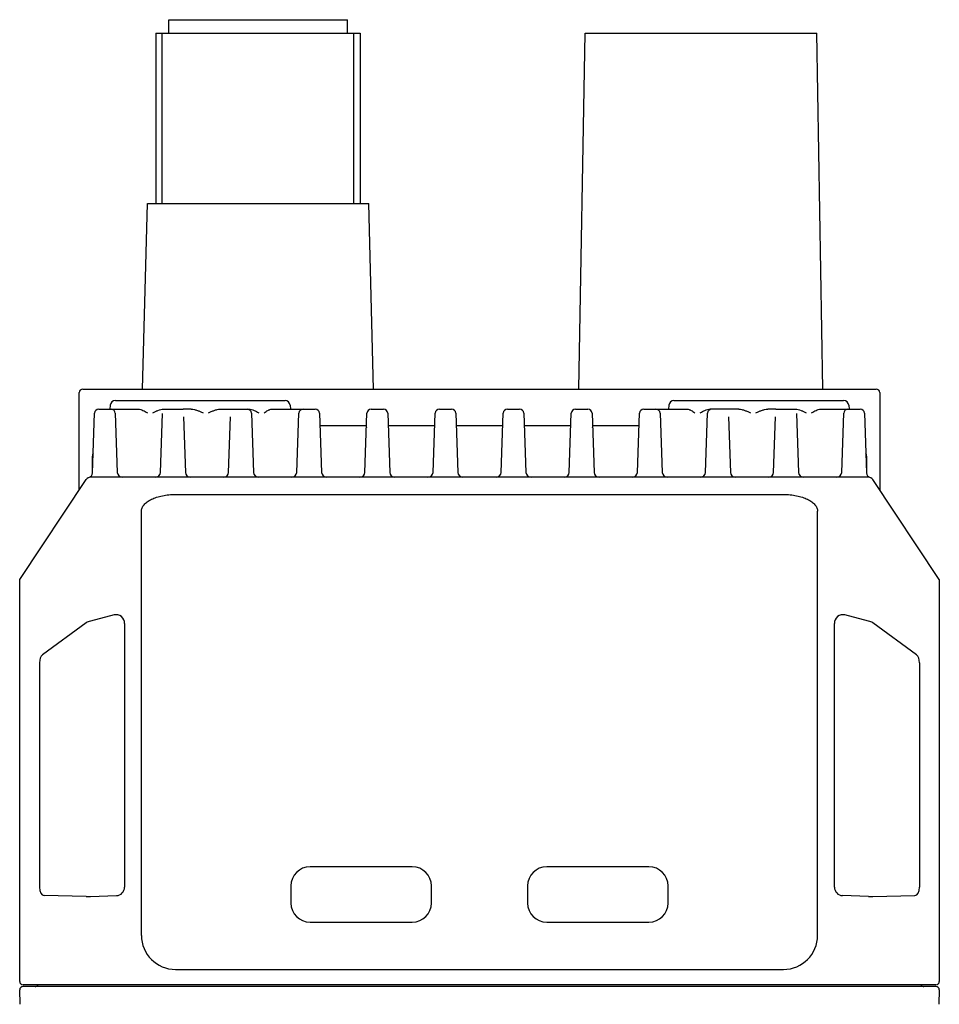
# Model space of a CAD drawing. Header units: millimetres. Extents: x 75 to 555, y 37 to 392.
# Tile 2 of 10: x 97 to 151, y 97 to 155. Entities that reach past the tile are written whole.
import ezdxf

# ---------------------------------------------------------------- set-up
doc = ezdxf.new("R2010")
doc.units = ezdxf.units.MM
doc.header["$LTSCALE"] = 32.67
doc.layers.add('00_COMPONENTS', color=7, linetype='CONTINUOUS')

msp = doc.modelspace()

# ---------------------------------------------------------------- linework, layer by layer
at = {"layer": '00_COMPONENTS'}
for p, q in [((105.4159, 153.7403), (105.4159, 154.5403)), ((105.4159, 154.5403), (115.9159, 154.5403)), ((115.9159, 153.7403), (115.9159, 154.5403)), ((104.6659, 153.7403), (104.6659, 143.7403)), ((104.6659, 153.7403), (116.6659, 153.7403)), ((105.0409, 143.7403), (105.0409, 153.7403)), ((116.2909, 143.7403), (116.2909, 153.7403)), ((116.6659, 153.7403), (116.6659, 143.7403)), ((129.5011, 132.8403), (129.8659, 153.7403)), ((129.8659, 153.7403), (143.4659, 153.7403)), ((143.8307, 132.8403), (143.4659, 153.7403)), ((103.8804, 132.8403), (104.1659, 143.7403)), ((104.1659, 143.7403), (117.1659, 143.7403)), ((117.4513, 132.8403), (117.1659, 143.7403)), ((100.1659, 126.9205), (100.1659, 132.6403)), ((100.3659, 132.8403), (146.9659, 132.8403)), ((147.1659, 132.6403), (147.1659, 126.9205)), ((101.9876, 131.9019), (101.9633, 131.6705)), ((102.286, 132.1705), (112.2457, 132.1705)), ((112.5441, 131.9019), (112.5684, 131.6705)), ((134.7876, 131.9019), (134.7633, 131.6705)), ((135.086, 132.1705), (145.0457, 132.1705)), ((145.3441, 131.9019), (145.3684, 131.6705)), ((100.9352, 127.9288), (101.0574, 131.4293)), ((101.3073, 131.6705), (103.6376, 131.6705)), ((102.2744, 131.4265), (102.3954, 127.9601)), ((104.9363, 127.9601), (105.0568, 131.4109)), ((105.1155, 131.6705), (106.2659, 131.6705)), ((106.7435, 131.6691), (106.2659, 131.6703)), ((108.4384, 131.6705), (110.1224, 131.6705)), ((110.2743, 131.4293), (110.3954, 127.9601)), ((111.468, 131.6705), (114.0244, 131.6705)), ((112.9363, 127.9601), (113.0574, 131.4293)), ((114.2743, 131.4293), (114.3954, 127.9601)), ((116.9363, 127.9601), (117.0574, 131.4293)), ((117.3073, 131.6705), (118.0244, 131.6705)), ((118.2743, 131.4293), (118.3954, 127.9601)), ((120.9363, 127.9601), (121.0574, 131.4293)), ((121.3073, 131.6705), (122.0244, 131.6705)), ((122.2743, 131.4293), (122.3954, 127.9601)), ((124.9363, 127.9601), (125.0574, 131.4293)), ((125.3073, 131.6705), (126.0244, 131.6705)), ((126.2743, 131.4293), (126.3954, 127.9601)), ((128.9363, 127.9601), (129.0574, 131.4293)), ((129.3073, 131.6705), (130.0244, 131.6705)), ((130.2743, 131.4293), (130.3954, 127.9601)), ((132.9363, 127.9601), (133.0574, 131.4293)), ((133.3073, 131.6705), (135.8637, 131.6705)), ((134.2743, 131.4293), (134.3954, 127.9601)), ((136.9363, 127.9601), (137.0574, 131.4293)), ((138.8933, 131.6705), (137.2093, 131.6705)), ((141.0659, 131.6703), (140.5882, 131.6691)), ((141.0659, 131.6705), (142.2162, 131.6705)), ((142.2749, 131.4109), (142.3954, 127.9601)), ((143.6942, 131.6705), (146.0244, 131.6705)), ((144.9363, 127.9601), (145.0573, 131.4265)), ((146.2743, 131.4293), (146.3965, 127.9288)), ((106.2816, 131.2202), (106.3954, 127.9601)), ((108.9363, 127.9601), (109.0504, 131.2274)), ((117.0316, 130.6881), (114.3002, 130.6881)), ((121.0316, 130.6881), (118.3002, 130.6881)), ((125.0316, 130.6881), (122.3002, 130.6881)), ((129.0316, 130.6881), (126.3002, 130.6881)), ((133.0316, 130.6881), (130.3002, 130.6881)), ((138.2813, 131.2274), (138.3954, 127.9601)), ((140.9363, 127.9601), (141.0501, 131.2202)), ((117.0287, 130.6053), (117.0284, 130.603)), ((129.0285, 130.6055), (129.0287, 130.6101)), ((100.9659, 129.0666), (100.9659, 128.8069)), ((146.3659, 128.8069), (146.3659, 129.0666)), ((100.9371, 128.8984), (100.9374, 128.9167)), ((100.9371, 127.9821), (100.9371, 128.8984)), ((100.9375, 128.9191), (100.9375, 128.9182)), ((146.3943, 128.9182), (146.3942, 128.9191)), ((146.3943, 128.9167), (146.3947, 128.8984)), ((146.3947, 128.8984), (146.3947, 127.9821)), ((96.6659, 121.6705), (100.5768, 127.5369)), ((146.5053, 127.6705), (100.8265, 127.6705)), ((150.6659, 121.6705), (146.7549, 127.5369)), ((105.8159, 126.6637), (141.5159, 126.6637)), ((103.8159, 100.7705), (103.8159, 125.6801)), ((143.5159, 100.7705), (143.5159, 125.6801)), ((96.6659, 98.0705), (96.6659, 121.6705)), ((150.6659, 121.6705), (150.6659, 98.0705)), ((100.5768, 119.123), (97.9998, 117.2392)), ((102.2077, 119.584), (100.8264, 119.2293)), ((146.5053, 119.2293), (145.124, 119.584)), ((149.3319, 117.2392), (146.7549, 119.123)), ((102.8266, 119.0746), (102.8266, 103.6073)), ((144.5052, 103.6073), (144.5052, 119.0746)), ((97.8266, 116.7755), (97.8266, 103.604)), ((149.5051, 116.7755), (149.5051, 103.604)), ((119.7159, 104.7955), (113.7159, 104.7955)), ((133.6159, 104.7955), (127.6159, 104.7955)), ((112.5909, 103.6705), (112.5909, 102.6705)), ((120.8409, 102.6705), (120.8409, 103.6705)), ((126.4909, 103.6705), (126.4909, 102.6705)), ((134.7409, 102.6705), (134.7409, 103.6705)), ((100.5768, 103.0493), (98.1006, 103.1034)), ((100.8264, 103.0531), (102.3444, 103.1073)), ((146.5053, 103.0531), (144.9873, 103.1073)), ((146.7549, 103.0493), (149.2311, 103.1034)), ((113.7159, 101.5455), (119.7159, 101.5455)), ((127.6159, 101.5455), (133.6159, 101.5455)), ((105.8159, 98.7705), (141.5159, 98.7705)), ((150.4659, 97.8705), (96.8659, 97.8705)), ((150.4623, 97.7705), (96.8694, 97.7705)), ((96.6842, 96.7224), (96.6694, 97.567)), ((150.6623, 97.567), (150.6476, 96.7224))]:
    msp.add_line(p, q, dxfattribs=at)
for points in [[(113.0291, 130.619), (113.0288, 130.6185), (113.0269, 130.6162), (113.0247, 130.6136), (113.0219, 130.6107)], [(130.3031, 130.6036), (130.3032, 130.6033), (130.3033, 130.603), (130.3033, 130.6033), (130.3032, 130.6038), (130.3031, 130.6045), (130.3031, 130.6053)], [(137.0291, 130.619), (137.0288, 130.6185), (137.0269, 130.6162), (137.0247, 130.6136), (137.0219, 130.6107)]]:
    msp.add_lwpolyline(points, dxfattribs=at)
for centre, radius, start, end in [((100.3659, 132.6403), 0.2, 90, 180), ((146.9659, 132.6403), 0.2, 0, 90), ((102.286, 131.8705), 0.3, 90, 174), ((112.2457, 131.8705), 0.3, 6, 90), ((135.086, 131.8705), 0.3, 90, 174), ((145.0457, 131.8705), 0.3, 6, 90), ((101.3073, 131.4205), 0.25, 90, 178), ((102.0244, 131.4205), 0.25, 2.000001, 84.666664), ((110.0244, 131.4205), 0.25, 2, 90), ((113.3073, 131.4205), 0.25, 90, 178.000003), ((114.0244, 131.4205), 0.25, 2, 90), ((117.3073, 131.4205), 0.25, 90, 178), ((118.0244, 131.4205), 0.25, 2, 90), ((121.3073, 131.4205), 0.25, 90, 178), ((122.0244, 131.4205), 0.25, 2, 90), ((125.3073, 131.4205), 0.25, 90, 178), ((126.0244, 131.4205), 0.25, 2, 90), ((129.3073, 131.4205), 0.25, 90, 178), ((130.0244, 131.4205), 0.25, 2, 90), ((133.3073, 131.4205), 0.25, 90, 178), ((134.0244, 131.4205), 0.25, 1.999997, 90), ((137.3073, 131.4205), 0.25, 90, 178), ((145.3073, 131.4205), 0.25, 95.333336, 177.999999), ((146.0244, 131.4205), 0.25, 2, 90), ((130.5112, 131.1368), 0.5494, 247.646067, 248.608001), ((101.4367, 128.8984), 0.4996, 177.725958, 179.999344), ((145.8951, 128.8984), 0.4996, 0.000656, 2.274042), ((100.6354, 127.9393), 0.3, 288.56571, 358), ((102.6953, 127.9705), 0.3, 182, 270), ((104.6365, 127.9705), 0.3, 270, 358), ((106.6953, 127.9705), 0.3, 182, 270), ((108.6365, 127.9705), 0.3, 270, 358), ((110.6953, 127.9705), 0.3, 182, 270), ((112.6365, 127.9705), 0.3, 270, 358), ((114.6953, 127.9705), 0.3, 182, 270), ((116.6365, 127.9705), 0.3, 270, 358), ((118.6953, 127.9705), 0.3, 182, 270), ((120.6365, 127.9705), 0.3, 270, 358), ((122.6953, 127.9705), 0.3, 182, 270), ((124.6365, 127.9705), 0.3, 270, 358), ((126.6953, 127.9705), 0.3, 182, 270), ((128.6365, 127.9705), 0.3, 270, 358), ((130.6953, 127.9705), 0.3, 182, 270), ((132.6365, 127.9705), 0.3, 270, 358), ((134.6953, 127.9705), 0.3, 182, 270), ((136.6365, 127.9705), 0.3, 270, 358), ((138.6953, 127.9705), 0.3, 182, 270), ((140.6365, 127.9705), 0.3, 270, 358), ((142.6953, 127.9705), 0.3, 182, 270), ((144.6365, 127.9705), 0.3, 270, 358), ((146.6963, 127.9393), 0.3, 182, 251.43429), ((100.8264, 127.3705), 0.3, 90, 146.309932), ((146.5053, 127.3705), 0.3, 33.690068, 90), ((146.5053, 127.3707), 0.2998, 87.275306, 89.998836), ((146.5052, 127.3701), 0.3004, 85.934398, 87.275987), ((113.7159, 103.6705), 1.125, 90, 180), ((119.7159, 103.6705), 1.125, 0, 90), ((127.6159, 103.6705), 1.125, 90, 180), ((133.6159, 103.6705), 1.125, 0, 90), ((113.7159, 102.6705), 1.125, 180, 270), ((119.7159, 102.6705), 1.125, 270, 0), ((127.6159, 102.6705), 1.125, 180, 270), ((133.6159, 102.6705), 1.125, 270, 0), ((105.8159, 100.7705), 2, 180, 270), ((141.5159, 100.7705), 2, 270, 0), ((96.8659, 98.0705), 0.2, 180, 270), ((96.8694, 97.5705), 0.2, 90, 181), ((97.5693, 97.9705), 0.2, 270, 329.993319), ((149.7624, 97.9705), 0.2, 210.006681, 270), ((150.4623, 97.5705), 0.2, 359, 90), ((150.4659, 98.0705), 0.2, 270, 0)]:
    msp.add_arc(centre, radius, start, end, dxfattribs=at)
for centre, major_axis, ratio, start_param, end_param in [((101.9374, 128.8986), (1.0003, 0.0004), 0.706908, 2.862235, 3.1154168), ((145.3943, 128.8986), (1.0003, -0.0004), 0.706908, 0.0261758, 0.2793576), ((100.8264, 119.1345), (0.299, 0.0846), 0.2947414, 1.4875402, 2.4703339), ((102.3266, 119.0746), (0, 0.5244), 0.9534794, -1.5707963, 0.2400775), ((145.0052, 119.0746), (0, 0.5244), 0.9534794, -0.2400775, 1.5707963), ((146.5053, 119.1345), (0.299, -0.0846), 0.2947414, 0.6712588, 1.6540525), ((98.104, 116.7755), (0, 0.5004), 0.554295, 0.3849684, 1.5707928), ((149.2278, 116.7755), (0, 0.5004), 0.554295, -1.5707928, -0.3849684), ((98.1039, 103.604), (0, 0.5006), 0.5539804, 1.5707928, 3.1294959), ((102.3266, 103.6073), (0, 0.5004), 0.9992649, -3.1059253, -1.5707963), ((145.0052, 103.6073), (0, 0.5004), 0.9992649, 1.5707963, 3.1059256), ((149.2278, 103.604), (0, 0.5006), 0.5539804, -3.1294955, -1.5707928), ((100.8264, 103.0646), (0.3, 0.0107), 0.038315, -2.5549602, -1.5721665), ((146.5053, 103.0646), (0.3, -0.0107), 0.0383153, -1.5694261, -0.5866324)]:
    msp.add_ellipse(centre, major_axis=major_axis, ratio=ratio, start_param=start_param, end_param=end_param, dxfattribs=at)
for points, knots in [([(103.6376, 131.6705), (103.6832, 131.6705), (103.7762, 131.6537), (103.9082, 131.5994), (104.0374, 131.5275), (104.122, 131.474), (104.1649, 131.4467)], [0, 0, 0, 0, 0.2359558, 0.4816366, 0.7370267, 1, 1, 1, 1]), ([(104.4848, 131.4467), (104.5336, 131.4745), (104.6321, 131.529), (104.7853, 131.6009), (104.9462, 131.6546), (105.0592, 131.6705), (105.1155, 131.6705)], [0, 0, 0, 0, 0.249197, 0.4994673, 0.7498727, 1, 1, 1, 1]), ([(106.7435, 131.6691), (106.8042, 131.6689), (106.9257, 131.6529), (107.1005, 131.5991), (107.2688, 131.5273), (107.3782, 131.4734), (107.4327, 131.446)], [0, 0, 0, 0, 0.249243, 0.4991018, 0.7494067, 1, 1, 1, 1]), ([(107.7526, 131.4456), (107.8071, 131.4731), (107.9163, 131.5273), (108.084, 131.5996), (108.2575, 131.6541), (108.3783, 131.6705), (108.4384, 131.6705)], [0, 0, 0, 0, 0.2517999, 0.5025261, 0.7519644, 1, 1, 1, 1]), ([(110.1224, 131.6705), (110.1744, 131.6705), (110.2788, 131.6545), (110.4266, 131.6007), (110.5666, 131.529), (110.6561, 131.4745), (110.7004, 131.4467)], [0, 0, 0, 0, 0.2487549, 0.4988307, 0.7497742, 1, 1, 1, 1]), ([(111.0204, 131.4467), (111.0572, 131.4738), (111.1293, 131.5269), (111.2218, 131.5875), (111.2972, 131.6271), (111.3707, 131.6577), (111.4295, 131.6705), (111.468, 131.6705)], [0, 0, 0, 0, 0.2701966, 0.5289274, 0.6527925, 0.7725035, 1, 1, 1, 1]), ([(135.8637, 131.6705), (135.9022, 131.6705), (135.961, 131.6577), (136.0345, 131.6271), (136.1099, 131.5875), (136.2025, 131.5269), (136.2745, 131.4738), (136.3113, 131.4467)], [0, 0, 0, 0, 0.2274979, 0.3472086, 0.4710733, 0.7298032, 1, 1, 1, 1]), ([(136.6313, 131.4467), (136.6756, 131.4745), (136.7651, 131.529), (136.9052, 131.6007), (137.0529, 131.6545), (137.1573, 131.6705), (137.2093, 131.6705)], [0, 0, 0, 0, 0.2502255, 0.5011695, 0.7512459, 1, 1, 1, 1]), ([(138.8933, 131.6705), (138.9535, 131.6705), (139.0742, 131.6541), (139.2477, 131.5996), (139.4154, 131.5273), (139.5246, 131.4731), (139.5791, 131.4456)], [0, 0, 0, 0, 0.2480363, 0.497474, 0.7482001, 1, 1, 1, 1]), ([(139.899, 131.446), (139.9536, 131.4734), (140.0629, 131.5273), (140.2312, 131.5991), (140.406, 131.6529), (140.5276, 131.6689), (140.5882, 131.6691)], [0, 0, 0, 0, 0.2505932, 0.5008986, 0.7507582, 1, 1, 1, 1]), ([(142.2162, 131.6705), (142.2726, 131.6705), (142.3855, 131.6546), (142.5464, 131.6009), (142.6996, 131.529), (142.7981, 131.4745), (142.8469, 131.4467)], [0, 0, 0, 0, 0.2501275, 0.500533, 0.7508031, 1, 1, 1, 1]), ([(143.1669, 131.4467), (143.2097, 131.474), (143.2943, 131.5275), (143.4235, 131.5994), (143.5555, 131.6537), (143.6486, 131.6705), (143.6942, 131.6705)], [0, 0, 0, 0, 0.2629729, 0.518363, 0.7640438, 1, 1, 1, 1]), ([(100.9758, 129.0932), (100.9716, 129.083), (100.9579, 129.046), (100.9433, 128.9879), (100.9383, 128.9397), (100.9375, 128.9191)], [0, 0, 0, 0, 0.1808192, 0.6489407, 1, 1, 1, 1]), ([(146.3942, 128.9191), (146.3934, 128.9397), (146.3884, 128.9879), (146.3738, 129.046), (146.3601, 129.083), (146.356, 129.0932)], [0, 0, 0, 0, 0.3510593, 0.8191808, 1, 1, 1, 1]), ([(103.8159, 125.6801), (103.8159, 125.7123), (103.8225, 125.7781), (103.8521, 125.8748), (103.9008, 125.9692), (103.9938, 126.0954), (104.1584, 126.2416), (104.4093, 126.388), (104.7123, 126.5078), (105.0564, 126.5967), (105.4288, 126.6514), (105.6857, 126.6637), (105.8159, 126.6637)], [0, 0, 0, 0, 0.0402115, 0.081601, 0.1252108, 0.1718555, 0.2760872, 0.3964288, 0.5320683, 0.6804459, 0.8378784, 1, 1, 1, 1]), ([(141.5159, 126.6637), (141.6461, 126.6637), (141.9029, 126.6514), (142.2754, 126.5967), (142.6194, 126.5078), (142.9224, 126.388), (143.1734, 126.2416), (143.338, 126.0954), (143.4309, 125.9692), (143.4796, 125.8748), (143.5092, 125.7781), (143.5159, 125.7123), (143.5159, 125.6801)], [0, 0, 0, 0, 0.1621216, 0.3195541, 0.4679317, 0.6035712, 0.7239128, 0.8281445, 0.8747892, 0.918399, 0.9597885, 1, 1, 1, 1])]:
    msp.add_open_spline(points, degree=3, knots=knots, dxfattribs=at)
msp.add_open_spline([(129.0266, 130.5911), (129.0273, 130.5959), (129.0281, 130.6007), (129.0285, 130.6055)], degree=3, dxfattribs=at)

doc.saveas('drawing.dxf')
